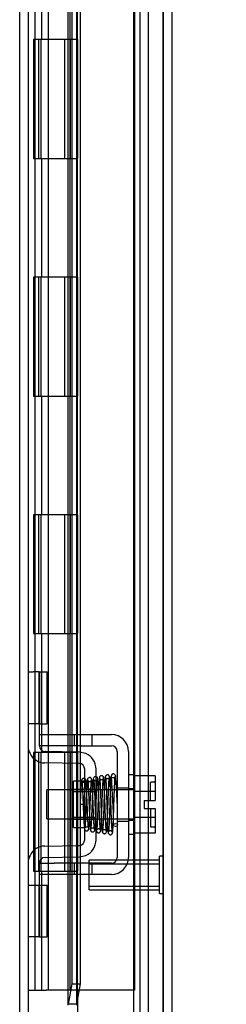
# Model space of a CAD drawing. Header units: inches. Extents: x 1 to 240, y -1 to 159.
# Tile 16 of 65: x 24.82 to 26.57, y 66.31 to 74.6. Entities that reach past the tile are written whole.
import ezdxf
from ezdxf.enums import TextEntityAlignment as Align
from ezdxf.lldxf.tags import DXFTag

# ---------------------------------------------------------------- set-up
doc = ezdxf.new("R2010")
doc.units = ezdxf.units.IN
doc.header["$MEASUREMENT"] = 0
for name, color, linetype in [('COM42667', 7, 'Continuous'), ('COM42780', 7, 'Continuous'), ('COM48603', 7, 'Continuous'), ('COM70220', 7, 'Continuous'), ('COM70726-4', 7, 'Continuous'), ('Default', 7, 'Continuous'), ('HNG10620-32B', 7, 'Continuous'), ('HNG10620-32C', 7, 'Continuous'), ('HNG10620-32P', 7, 'Continuous'), ('SCC19011', 7, 'Continuous'), ('SPR20265', 7, 'Continuous'), ('STD26258', 7, 'Continuous'), ('WAF25035', 7, 'Continuous')]:
    doc.layers.add(name, color=color, linetype=linetype)
doc.styles.add('SEACAD_Times_New_Roman', font='times.ttf')
tags = doc.linetypes.add('HIDDEN2', pattern=[0.1875, 0.125, -0.0625]).pattern_tags.tags
tags[6:7] = [DXFTag(74, 4), DXFTag(75, 0), DXFTag(340, '0'), DXFTag(46, 0.0), DXFTag(50, 0.0), DXFTag(44, 0.0), DXFTag(45, 0.0)]
tags[4:5] = [DXFTag(74, 4), DXFTag(75, 0), DXFTag(340, '0'), DXFTag(46, 0.0), DXFTag(50, 0.0), DXFTag(44, 0.0), DXFTag(45, 0.0)]
doc.dimstyles.new('HAMMOND_(STH_-_240x160)', dxfattribs={"dimtxt": 1, "dimasz": 1.25, "dimexe": 0.5, "dimexo": 0.5, "dimgap": 0.25, "dimtad": 0, "dimtih": 1, "dimtoh": 1, "dimlfac": 0.125, "dimzin": 0, "dimdsep": 46, "dimtxsty": 'SEACAD_Times_New_Roman', "dimblk1": '_SE_FILLED', "dimblk2": '_SE_FILLED', "dimsah": 1, "dimcen": 0.5, "dimadec": 0, "dimazin": 0, "dimtfac": 0.8, "dimtofl": 0, "dimtmove": 0, "dimatfit": 3, "dimfxl": 1, "dimtolj": 1, "dimtzin": 0, "dimarcsym": 0})

# ---------------------------------------------------------------- blocks, each defined once
blk = doc.blocks.new('SE6')
at = {"layer": 'COM42667', "color": 7, "linetype": 'HIDDEN2'}
for p, q in [((24.9912, 68.5788), (25.1162, 68.5788)), ((25.1162, 68.5788), (25.2832, 68.5788)), ((25.2832, 68.5788), (25.3432, 68.5788)), ((25.2832, 68.5788), (25.2832, 68.4838)), ((25.3432, 68.5788), (25.5987, 68.5788)), ((25.4357, 68.4838), (25.4357, 68.5788)), ((24.9912, 68.4838), (24.9912, 68.5213)), ((25.1162, 68.4838), (24.9912, 68.4838)), ((25.2832, 68.4838), (25.1162, 68.4838)), ((25.3432, 68.4838), (25.2832, 68.4838)), ((25.3432, 68.4838), (25.5987, 68.4838)), ((25.6467, 68.4358), (25.6467, 67.5443)), ((25.7417, 68.4358), (25.7417, 67.5443)), ((25.6467, 68.1306), (25.7417, 68.1306)), ((25.6467, 67.8496), (25.7417, 67.8496)), ((24.9912, 67.4963), (25.1162, 67.4963)), ((24.9912, 67.4589), (24.9912, 67.4963)), ((25.2832, 67.4963), (25.1162, 67.4963)), ((25.3432, 67.4963), (25.2832, 67.4963)), ((25.2832, 67.4963), (25.2832, 67.4013)), ((25.5987, 67.4963), (25.3432, 67.4963)), ((25.4357, 67.4013), (25.4357, 67.4963)), ((25.1162, 67.4013), (24.9912, 67.4013)), ((25.1162, 67.4023), (25.1162, 67.4013)), ((25.1162, 67.4023), (25.1761, 67.4023)), ((25.2832, 67.4013), (25.1162, 67.4013)), ((25.1761, 67.4023), (25.1761, 67.4013)), ((25.1761, 67.4023), (25.2043, 67.4023)), ((25.2043, 67.4023), (25.2043, 67.4013)), ((25.2043, 67.4023), (25.2829, 67.4023)), ((25.3432, 67.4013), (25.2832, 67.4013)), ((25.317, 67.4023), (25.317, 67.4013)), ((25.5987, 67.4013), (25.3432, 67.4013)), ((25.3439, 67.4023), (25.3662, 67.4023)), ((25.3662, 67.4023), (25.3662, 67.4013))]:
    blk.add_line(p, q, dxfattribs=at)
for centre, radius, start, end in [((25.5987, 68.4358), 0.143, 0, 90), ((25.5987, 68.4358), 0.048, 0, 90), ((25.5987, 67.5443), 0.143, 270, 0), ((25.5987, 67.5443), 0.048, 270, 0)]:
    blk.add_arc(centre, radius, start, end, dxfattribs=at)
at = {"layer": 'COM42780', "color": 7, "linetype": 'HIDDEN2'}
for p, q in [((24.8962, 69.1054), (24.9381, 69.1054)), ((24.9885, 69.1054), (24.9381, 69.1054)), ((24.9885, 69.1054), (25.0556, 69.1054)), ((24.9885, 68.6684), (24.9885, 69.1054)), ((24.9912, 69.1054), (24.9912, 68.6684)), ((25.0556, 68.6684), (25.0556, 69.1054)), ((24.9381, 68.6684), (24.8962, 68.6684)), ((24.9885, 68.6684), (24.9381, 68.6684)), ((24.9885, 68.6684), (25.0556, 68.6684)), ((24.9912, 68.5213), (24.9912, 68.6684)), ((25.3277, 68.43), (25.0384, 68.4351)), ((25.3818, 68.4184), (25.3277, 68.43)), ((25.326, 68.3351), (25.0367, 68.3401)), ((25.3732, 67.6931), (25.3732, 68.2871)), ((25.4682, 67.6931), (25.4682, 68.2871)), ((25.2782, 67.7951), (25.2782, 68.1851)), ((25.3732, 68.1851), (25.2782, 68.1851)), ((25.4682, 68.1151), (25.2782, 68.1151)), ((25.4682, 68.0966), (25.2782, 68.0966)), ((25.2782, 67.8836), (25.4682, 67.8836)), ((25.4682, 67.8651), (25.2782, 67.8651)), ((25.2782, 67.7951), (25.3732, 67.7951)), ((25.0367, 67.6401), (25.326, 67.6451)), ((25.0384, 67.5451), (25.3277, 67.5501)), ((25.3277, 67.5501), (25.3818, 67.5618)), ((24.9912, 67.3118), (24.9912, 67.4589)), ((24.8962, 67.3118), (24.9381, 67.3118)), ((24.9381, 67.3118), (24.9885, 67.3118)), ((24.9885, 67.3118), (25.0556, 67.3118)), ((24.9885, 66.8748), (24.9885, 67.3118)), ((24.9912, 67.3118), (24.9912, 66.8748)), ((25.0556, 66.8748), (25.0556, 67.3118)), ((24.9902, 67.1801), (24.9912, 67.1801)), ((24.9902, 67.0708), (24.9902, 67.1801)), ((24.9902, 67.1498), (24.9912, 67.1498)), ((24.9902, 67.0708), (24.9912, 67.0708)), ((24.9902, 67.0402), (24.9902, 67.0708)), ((24.9902, 67.065), (24.9912, 67.065)), ((24.9902, 67.0402), (24.9912, 67.0402)), ((24.9902, 67.0066), (24.9902, 67.0402)), ((24.9902, 67.0066), (24.9912, 67.0066)), ((24.9381, 66.8748), (24.8962, 66.8748)), ((24.9885, 66.8748), (24.9381, 66.8748)), ((24.9885, 66.8748), (25.0556, 66.8748))]:
    blk.add_line(p, q, dxfattribs=at)
for centre, radius, start, end in [((25.0392, 68.4831), 0.143, 180, 206.90823), ((25.0392, 68.4831), 0.048, 180, 269), ((25.0392, 68.4831), 0.143, 206.90823, 269), ((25.3252, 68.2871), 0.143, 0, 66.66652), ((25.3252, 68.2871), 0.048, 0, 89), ((25.0392, 67.4971), 0.143, 91, 153.09177), ((25.3252, 67.6931), 0.048, 271, 0), ((25.3252, 67.6931), 0.143, 293.33348, 0), ((25.0392, 67.4971), 0.143, 153.09177, 180), ((25.0392, 67.4971), 0.048, 91, 180)]:
    blk.add_arc(centre, radius, start, end, dxfattribs=at)
at = {"layer": 'COM48603', "color": 7, "linetype": 'HIDDEN2'}
for p, q in [((26.0342, 99.4226), (26.0342, 65.4336)), ((25.2312, 98.5552), (25.2312, 66.301)), ((25.3032, 98.5551), (25.3032, 66.301)), ((25.2628, 98.3754), (25.2628, 66.4808)), ((25.3337, 86.4056), (25.3337, 66.4808)), ((25.2628, 66.4808), (25.2328, 66.3081)), ((25.2628, 66.4808), (25.3337, 66.4808)), ((25.3337, 66.4808), (25.3037, 66.3081)), ((25.3037, 66.3081), (25.2328, 66.3081))]:
    blk.add_line(p, q, dxfattribs=at)
at = {"layer": 'COM48603', "color": 7, "linetype": 'Continuous'}
for p, q in [((26.1062, 99.4226), (26.1062, 65.4336)), ((25.3112, 66.4281), (25.3112, 65.3977))]:
    blk.add_line(p, q, dxfattribs=at)
at = {"layer": 'COM70220', "color": 7, "linetype": 'HIDDEN2'}
for p, q in [((25.7842, 98.9056), (25.7842, 65.9506)), ((26.0302, 98.9056), (26.0302, 65.9506)), ((26.0322, 98.9056), (26.0322, 65.9506)), ((26.0332, 98.9056), (26.0332, 65.9506))]:
    blk.add_line(p, q, dxfattribs=at)
at = {"layer": 'COM70726-4', "color": 7, "linetype": 'HIDDEN2'}
for p, q in [((24.8242, 100.2731), (24.8242, 64.5831)), ((25.8372, 99.1413), (25.8372, 65.7148)), ((25.9092, 99.1413), (25.9092, 65.7148))]:
    blk.add_line(p, q, dxfattribs=at)
at = {"layer": 'COM70726-4', "color": 7, "linetype": 'Continuous'}
blk.add_line((24.8962, 100.2731), (24.8962, 64.5831), dxfattribs=at)
at = {"layer": 'HNG10620-32B', "color": 7, "linetype": 'HIDDEN2'}
for p, q in [((24.9562, 66.4281), (24.9562, 98.4281)), ((25.0106, 74.4281), (25.0106, 75.4281)), ((25.0679, 74.4281), (25.0679, 75.4281)), ((25.2512, 74.4281), (25.2512, 75.4281)), ((25.0106, 72.4281), (25.0106, 73.4281)), ((25.0679, 72.4281), (25.0679, 73.4281)), ((25.2512, 72.4281), (25.2512, 73.4281)), ((25.0106, 70.4281), (25.0106, 71.4281)), ((25.0679, 70.4281), (25.0679, 71.4281)), ((25.2512, 70.4281), (25.2512, 71.4281)), ((25.0106, 68.4281), (25.0106, 69.4281)), ((25.0679, 68.4281), (25.0679, 69.4281)), ((25.2512, 68.4281), (25.2512, 69.4281)), ((25.0106, 66.4281), (25.0106, 67.4281)), ((25.0679, 66.4281), (25.0679, 67.4281)), ((25.2512, 66.4281), (25.2512, 67.4281))]:
    blk.add_line(p, q, dxfattribs=at)
at = {"layer": 'HNG10620-32B', "color": 7, "linetype": 'Continuous'}
for p, q in [((25.3112, 74.4281), (25.3112, 75.4281)), ((25.0487, 74.4281), (24.94, 74.4281)), ((24.94, 74.4281), (24.94, 73.4281)), ((24.9824, 74.4281), (24.9824, 73.4281)), ((25.3112, 74.4281), (25.0487, 74.4281)), ((24.94, 73.4281), (25.0487, 73.4281)), ((25.0487, 73.4281), (25.3112, 73.4281)), ((25.3112, 72.4281), (25.3112, 73.4281)), ((25.0487, 72.4281), (24.94, 72.4281)), ((24.94, 72.4281), (24.94, 71.4281)), ((24.9824, 72.4281), (24.9824, 71.4281)), ((25.3112, 72.4281), (25.0487, 72.4281)), ((24.94, 71.4281), (25.0487, 71.4281)), ((25.0487, 71.4281), (25.3112, 71.4281)), ((25.3112, 70.4281), (25.3112, 71.4281)), ((25.0487, 70.4281), (24.94, 70.4281)), ((24.94, 70.4281), (24.94, 69.4281)), ((24.9824, 70.4281), (24.9824, 69.4281)), ((25.3112, 70.4281), (25.0487, 70.4281)), ((24.94, 69.4281), (25.0487, 69.4281)), ((25.0487, 69.4281), (25.3112, 69.4281)), ((25.3112, 68.4281), (25.3112, 69.4281)), ((25.0487, 68.4281), (24.94, 68.4281)), ((24.94, 68.4281), (24.94, 67.4281)), ((24.9824, 68.4281), (24.9824, 67.4281)), ((25.3112, 68.4281), (25.0487, 68.4281)), ((24.94, 67.4281), (25.0487, 67.4281)), ((25.0487, 67.4281), (25.3112, 67.4281)), ((25.3112, 66.4281), (25.3112, 67.4281)), ((24.8962, 66.4281), (24.9223, 66.4281)), ((24.9223, 66.4281), (25.0487, 66.4281)), ((25.3112, 66.4281), (25.0487, 66.4281))]:
    blk.add_line(p, q, dxfattribs=at)
at = {"layer": 'HNG10620-32C', "color": 7, "linetype": 'HIDDEN2'}
for p, q in [((25.7912, 98.4281), (25.7912, 66.4281)), ((25.0637, 74.4281), (25.0637, 73.4281)), ((25.2012, 74.4281), (25.2012, 73.4281)), ((25.2292, 74.4281), (25.2292, 73.4281)), ((25.2512, 74.4281), (25.2512, 73.4281)), ((25.0637, 72.4281), (25.0637, 71.4281)), ((25.2012, 72.4281), (25.2012, 71.4281)), ((25.2292, 72.4281), (25.2292, 71.4281)), ((25.2512, 72.4281), (25.2512, 71.4281)), ((25.0637, 70.4281), (25.0637, 69.4281)), ((25.2012, 70.4281), (25.2012, 69.4281)), ((25.2292, 70.4281), (25.2292, 69.4281)), ((25.2512, 70.4281), (25.2512, 69.4281)), ((25.0637, 68.4281), (25.0637, 67.4281)), ((25.2012, 68.4281), (25.2012, 67.4281)), ((25.2292, 68.4281), (25.2292, 67.4281)), ((25.2512, 68.4281), (25.2512, 67.4281)), ((25.3402, 66.4281), (25.3112, 66.4281)), ((25.7912, 66.4281), (25.3402, 66.4281))]:
    blk.add_line(p, q, dxfattribs=at)
at = {"layer": 'HNG10620-32C', "color": 7, "linetype": 'Continuous'}
for p, q in [((25.0037, 74.4281), (25.0037, 73.4281)), ((25.3112, 74.4281), (25.0487, 74.4281)), ((25.3112, 74.4281), (25.3112, 73.4281)), ((25.0487, 73.4281), (25.3112, 73.4281)), ((25.0037, 72.4281), (25.0037, 71.4281)), ((25.3112, 72.4281), (25.0487, 72.4281)), ((25.3112, 72.4281), (25.3112, 71.4281)), ((25.0487, 71.4281), (25.3112, 71.4281)), ((25.0037, 70.4281), (25.0037, 69.4281)), ((25.3112, 70.4281), (25.0487, 70.4281)), ((25.3112, 70.4281), (25.3112, 69.4281)), ((25.0487, 69.4281), (25.3112, 69.4281)), ((25.0037, 68.4281), (25.0037, 67.4281)), ((25.3112, 68.4281), (25.0487, 68.4281)), ((25.3112, 68.4281), (25.3112, 67.4281)), ((25.0487, 67.4281), (25.3112, 67.4281))]:
    blk.add_line(p, q, dxfattribs=at)
at = {"layer": 'HNG10620-32P', "color": 7, "linetype": 'HIDDEN2'}
for p, q in [((25.0637, 97.9892), (25.0637, 66.4281)), ((25.2512, 66.4281), (25.2512, 97.9892))]:
    blk.add_line(p, q, dxfattribs=at)
at = {"layer": 'SCC19011', "color": 7, "linetype": 'HIDDEN2'}
for p, q in [((25.9677, 68.2311), (25.7867, 68.2311)), ((25.9677, 68.2311), (25.9677, 68.099)), ((25.9277, 68.0241), (25.9277, 68.1776)), ((25.9577, 68.1776), (25.9277, 68.1776)), ((25.0547, 67.8681), (25.0547, 68.1121)), ((25.7867, 68.1121), (25.0547, 68.1121)), ((25.9677, 68.099), (25.7867, 68.099)), ((25.9677, 68.099), (25.9677, 68.0241)), ((25.8727, 68.0241), (25.8727, 67.9561)), ((25.8727, 68.0241), (25.9677, 68.0241)), ((25.9677, 67.8812), (25.7867, 67.8812)), ((25.8727, 67.9561), (25.9677, 67.9561)), ((25.9277, 67.9561), (25.9277, 67.8026)), ((25.9677, 67.9561), (25.9677, 67.8812)), ((25.9677, 67.8812), (25.9677, 67.7491)), ((25.0547, 67.8681), (25.7867, 67.8681)), ((25.9277, 67.8026), (25.9577, 67.8026)), ((25.9677, 67.7491), (25.7867, 67.7491))]:
    blk.add_line(p, q, dxfattribs=at)
for centre, start, end in [((25.9577, 68.1876), 270, 0), ((25.9577, 67.7926), 0, 90)]:
    blk.add_arc(centre, 0.01, start, end, dxfattribs=at)
at = {"layer": 'SPR20265', "color": 7, "linetype": 'HIDDEN2'}
blk.add_line((25.3692, 67.9901), (25.3342, 67.9901), dxfattribs=at)
for centre, radius, start, end in [((25.5143, 68.2148), 0.0169, 180.77991, 0.22839), ((20.6962, 67.8124), 4.9192, 0.05544, 4.84158), ((20.6656, 67.8112), 4.9849, 0.07756, 4.81748)]:
    blk.add_arc(centre, radius, start, end, dxfattribs=at)
blk.add_ellipse((25.6329, 67.8176), major_axis=(0.0175, 0), ratio=0.707107, dxfattribs=at)
for points, knots in [([(25.383, 68.1893), (25.3826, 68.1927), (25.3817, 68.1983), (25.3758, 68.2057), (25.3685, 68.2092), (25.3615, 68.2096), (25.3549, 68.2073), (25.35, 68.2029), (25.3471, 68.1974), (25.3468, 68.1938), (25.3466, 68.192)], [0, 0, 0, 0, 0.171749, 0.337669, 0.486578, 0.613302, 0.730062, 0.835396, 0.925606, 1, 1, 1, 1]), ([(25.4315, 68.1998), (25.4315, 68.2006), (25.4315, 68.2022), (25.4309, 68.2049), (25.4298, 68.2076), (25.4282, 68.2102), (25.426, 68.2126), (25.4223, 68.2154), (25.4166, 68.2173), (25.4096, 68.2167), (25.4023, 68.2129), (25.3965, 68.205), (25.3956, 68.1991), (25.3951, 68.1954)], [0, 0, 0, 0, 0.035882, 0.073188, 0.112909, 0.155738, 0.202044, 0.251913, 0.361271, 0.485727, 0.637722, 0.812554, 1, 1, 1, 1]), ([(25.5054, 67.7728), (25.5044, 67.78), (25.5027, 67.793), (25.5001, 67.8396), (25.4979, 67.8913), (25.4955, 67.9524), (25.4932, 68.0165), (25.4908, 68.0829), (25.4881, 68.1443), (25.4853, 68.1909), (25.482, 68.2107), (25.4788, 68.2183), (25.4711, 68.2246), (25.4606, 68.2261), (25.4447, 68.2134), (25.4443, 68.1941), (25.4412, 68.1624), (25.4389, 68.1126), (25.4365, 68.0538), (25.4343, 67.9938), (25.4323, 67.9394), (25.4301, 67.8828), (25.4277, 67.8306), (25.4249, 67.7893), (25.4232, 67.782), (25.4222, 67.7784)], [0, 0, 0, 0, 0.059364, 0.11206, 0.158132, 0.197538, 0.256114, 0.29882, 0.351681, 0.415789, 0.465878, 0.480005, 0.488478, 0.503776, 0.525913, 0.567371, 0.611033, 0.65851, 0.716761, 0.752862, 0.793469, 0.838531, 0.888029, 0.941854, 1, 1, 1, 1]), ([(25.4969, 68.2172), (25.496, 68.2154), (25.4945, 68.2116), (25.4923, 68.184), (25.4904, 68.1489), (25.4882, 68.101), (25.4862, 68.0458), (25.484, 67.9857), (25.4818, 67.924), (25.4796, 67.8669), (25.4774, 67.8205), (25.4754, 67.7898), (25.474, 67.7774), (25.4733, 67.7747)], [0, 0, 0, 0, 0.0929432, 0.1766273, 0.2511196, 0.3164476, 0.4195287, 0.4870542, 0.5610407, 0.6715459, 0.7405557, 0.8184166, 0.9049826, 0.9049826, 0.9049826, 0.9049826]), ([(25.5324, 68.2146), (25.532, 68.2177), (25.5314, 68.2216), (25.5281, 68.2265), (25.524, 68.2303), (25.518, 68.233), (25.511, 68.233), (25.5045, 68.2305), (25.4996, 68.226), (25.4967, 68.2203), (25.4963, 68.2168), (25.4962, 68.2149)], [0, 0, 0, 0, 0.147667, 0.223434, 0.298136, 0.43794, 0.563031, 0.685887, 0.803032, 0.90871, 1, 1, 1, 1]), ([(25.4969, 68.2136), (25.4977, 68.2117), (25.4992, 68.2077), (25.5014, 68.1801), (25.5033, 68.1443), (25.5054, 68.0959), (25.5074, 68.0401), (25.5096, 67.979), (25.5118, 67.9158), (25.5141, 67.8569), (25.5164, 67.8087), (25.5186, 67.7758), (25.5207, 67.7585), (25.522, 67.7574), (25.5225, 67.7577)], [0, 0, 0, 0, 0.090241, 0.171876, 0.2448649, 0.3091, 0.410577, 0.4769932, 0.5514173, 0.6625718, 0.7325026, 0.8119425, 0.9010627, 0.9556215, 0.9556215, 0.9556215, 0.9556215]), ([(25.5077, 67.7681), (25.5085, 67.7715), (25.5101, 67.7852), (25.5122, 67.8177), (25.5146, 67.8657), (25.5168, 67.9237), (25.519, 67.9857), (25.5212, 68.0457), (25.5232, 68.1005), (25.5253, 68.1477), (25.5272, 68.1821), (25.5294, 68.2088), (25.5308, 68.212), (25.5317, 68.2135)], [0.0978519, 0.0978519, 0.0978519, 0.0978519, 0.1862678, 0.2652201, 0.3347876, 0.4454664, 0.5191747, 0.5862894, 0.6884953, 0.7530941, 0.8265756, 0.9088832, 1, 1, 1, 1]), ([(25.5452, 68.2195), (25.5442, 68.212), (25.5427, 68.1979), (25.54, 68.1484), (25.5374, 68.0824), (25.5347, 68.0043), (25.5319, 67.9229), (25.5291, 67.8487), (25.5261, 67.7897), (25.5243, 67.7739), (25.5232, 67.7655)], [0, 0, 0, 0, 0.115397, 0.233548, 0.354525, 0.478225, 0.604671, 0.733795, 0.865593, 1, 1, 1, 1]), ([(25.5562, 67.7658), (25.5559, 67.7654), (25.5549, 67.7662), (25.5531, 67.7809), (25.5512, 67.8118), (25.549, 67.8583), (25.5468, 67.9162), (25.5446, 67.9791), (25.5424, 68.0402), (25.5404, 68.0963), (25.5382, 68.1453), (25.5363, 68.1819), (25.5341, 68.2104), (25.5326, 68.2149), (25.5317, 68.2171)], [0.0522286, 0.0522286, 0.0522286, 0.0522286, 0.095969, 0.1831714, 0.2614733, 0.3308373, 0.4418498, 0.5166014, 0.5834801, 0.6858911, 0.7508837, 0.8249095, 0.9079311, 1, 1, 1, 1]), ([(25.581, 68.2222), (25.581, 68.2232), (25.581, 68.2247), (25.5805, 68.2276), (25.5795, 68.2304), (25.5779, 68.2332), (25.5757, 68.2357), (25.573, 68.2377), (25.5699, 68.2391), (25.5652, 68.24), (25.5591, 68.2392), (25.5518, 68.2347), (25.546, 68.2258), (25.5451, 68.2192), (25.5446, 68.215)], [0, 0, 0, 0, 0.045056, 0.086229, 0.124988, 0.163044, 0.202115, 0.243689, 0.288908, 0.338607, 0.455438, 0.607761, 0.792001, 1, 1, 1, 1]), ([(25.5796, 68.215), (25.5797, 68.2146), (25.5798, 68.2138), (25.5777, 68.2103), (25.5734, 68.2068), (25.5681, 68.205), (25.5636, 68.2049), (25.5602, 68.2053), (25.5566, 68.2065), (25.5532, 68.2085), (25.5501, 68.2113), (25.5478, 68.2147), (25.5463, 68.2186), (25.5461, 68.2209), (25.546, 68.2223)], [0, 0, 0, 0, 0.182514, 0.338191, 0.470751, 0.582664, 0.63137, 0.678169, 0.726749, 0.777741, 0.831093, 0.886283, 0.942688, 1, 1, 1, 1]), ([(25.5475, 68.2175), (25.5478, 68.2179), (25.5487, 68.2175), (25.5503, 68.2038), (25.5522, 68.1737), (25.5539, 68.1359), (25.5555, 68.0969), (25.5568, 68.0605), (25.5579, 68.029), (25.5588, 68.0024), (25.5596, 67.9766), (25.5606, 67.9471), (25.5619, 67.9115), (25.5634, 67.8713), (25.5651, 67.8296), (25.567, 67.7911), (25.5692, 67.7599), (25.5707, 67.7545), (25.5716, 67.7516)], [0.0593106, 0.0593106, 0.0593106, 0.0593106, 0.0946045, 0.1809036, 0.2586064, 0.3275376, 0.387552, 0.4384775, 0.480204, 0.5126619, 0.5421123, 0.5803019, 0.6275126, 0.683749, 0.749068, 0.8235326, 0.9071551, 1, 1, 1, 1]), ([(25.5581, 67.7634), (25.559, 67.7703), (25.5606, 67.7833), (25.5633, 67.831), (25.5659, 67.8955), (25.5686, 67.973), (25.5714, 68.0548), (25.5742, 68.1301), (25.5772, 68.1914), (25.579, 68.2084), (25.5801, 68.2175)], [0, 0, 0, 0, 0.11386, 0.230925, 0.351102, 0.474528, 0.601064, 0.730869, 0.863791, 1, 1, 1, 1]), ([(25.5955, 68.2297), (25.5947, 68.2258), (25.5932, 68.2107), (25.5911, 68.1745), (25.5892, 68.1325), (25.5876, 68.0904), (25.5863, 68.0519), (25.5852, 68.019), (25.5842, 67.9917), (25.5834, 67.9655), (25.5824, 67.936), (25.5812, 67.9007), (25.5797, 67.8615), (25.578, 67.8216), (25.5761, 67.7855), (25.5747, 67.7686), (25.574, 67.7634)], [0.0983948, 0.0983948, 0.0983948, 0.0983948, 0.1871554, 0.2663663, 0.3361658, 0.3965869, 0.4477093, 0.4895814, 0.5222603, 0.5512647, 0.5888192, 0.635325, 0.6907383, 0.7550067, 0.828036, 0.9097131, 0.9097131, 0.9097131, 0.9097131]), ([(25.6064, 67.7547), (25.6056, 67.7573), (25.6042, 67.7623), (25.602, 67.7927), (25.6, 67.8305), (25.5983, 67.8718), (25.5969, 67.9117), (25.5956, 67.9471), (25.5946, 67.9766), (25.5938, 68.0024), (25.5929, 68.0291), (25.5918, 68.0608), (25.5904, 68.0978), (25.5888, 68.138), (25.5869, 68.1776), (25.5846, 68.2101), (25.5825, 68.2269), (25.5812, 68.2278), (25.5807, 68.2273)], [0, 0, 0, 0, 0.0909912, 0.1731581, 0.246498, 0.3109571, 0.3665427, 0.4132688, 0.4511042, 0.480301, 0.512507, 0.5539869, 0.6047791, 0.6649261, 0.734442, 0.8134005, 0.9019189, 0.9500215, 0.9500215, 0.9500215, 0.9500215]), ([(25.6334, 68.226), (25.6331, 68.2289), (25.6325, 68.2337), (25.6287, 68.2412), (25.6229, 68.2462), (25.617, 68.2481), (25.6124, 68.2481), (25.609, 68.2474), (25.6057, 68.246), (25.6027, 68.2438), (25.6002, 68.241), (25.5984, 68.2377), (25.5973, 68.2341), (25.5972, 68.232), (25.5972, 68.2307)], [0, 0, 0, 0, 0.174153, 0.333945, 0.47646, 0.59716, 0.649734, 0.701139, 0.752042, 0.802639, 0.852867, 0.902545, 0.951555, 1, 1, 1, 1]), ([(25.6322, 68.2308), (25.6321, 68.2299), (25.632, 68.2285), (25.6314, 68.2259), (25.6303, 68.2232), (25.6287, 68.2205), (25.6266, 68.2181), (25.624, 68.216), (25.621, 68.2144), (25.6166, 68.213), (25.6108, 68.2129), (25.604, 68.2153), (25.5989, 68.221), (25.5985, 68.224), (25.5984, 68.226)], [0, 0, 0, 0, 0.041729, 0.082427, 0.123602, 0.166402, 0.211506, 0.259177, 0.309428, 0.362216, 0.478123, 0.623352, 0.798377, 1, 1, 1, 1]), ([(25.6089, 67.7605), (25.6096, 67.7661), (25.611, 67.7836), (25.613, 67.8204), (25.6147, 67.8609), (25.6161, 67.9004), (25.6174, 67.9359), (25.6184, 67.9655), (25.6192, 67.9917), (25.6202, 68.019), (25.6213, 68.0517), (25.6226, 68.0899), (25.6242, 68.1313), (25.626, 68.1723), (25.628, 68.2071), (25.6294, 68.2211), (25.6301, 68.2246)], [0.0918601, 0.0918601, 0.0918601, 0.0918601, 0.1746853, 0.2485323, 0.3133613, 0.3691483, 0.4158977, 0.4536069, 0.4827101, 0.5154761, 0.557406, 0.6084984, 0.6687214, 0.7380462, 0.8163848, 0.9037349, 0.9037349, 0.9037349, 0.9037349]), ([(25.3459, 68.1928), (25.3453, 68.1911), (25.3442, 68.184), (25.3425, 68.1658), (25.3408, 68.1403), (25.3392, 68.1084), (25.3375, 68.0718), (25.3358, 68.031), (25.3348, 68.0053), (25.3342, 67.9901)], [0.1262894, 0.1262894, 0.1262894, 0.1262894, 0.2522008, 0.3777822, 0.5029693, 0.6277666, 0.7522043, 0.8763068, 1, 1, 1, 1]), ([(25.3474, 68.1897), (25.3485, 68.1853), (25.3502, 68.1768), (25.3528, 68.1372), (25.3551, 68.0913), (25.3574, 68.0359), (25.3597, 67.9759), (25.3623, 67.9102), (25.3646, 67.8596), (25.3669, 67.8216), (25.3691, 67.7938), (25.3718, 67.78), (25.3754, 67.7727), (25.382, 67.768), (25.3876, 67.7667), (25.3933, 67.7671), (25.3994, 67.7699), (25.4081, 67.7793), (25.4085, 67.7912), (25.4119, 67.8196), (25.414, 67.864), (25.4165, 67.9188), (25.4186, 67.9758), (25.4206, 68.0281), (25.4228, 68.0836), (25.4253, 68.1362), (25.4279, 68.1802), (25.4296, 68.1909), (25.4307, 68.1967)], [0, 0, 0, 0, 0.058469, 0.110428, 0.155829, 0.194538, 0.251436, 0.295263, 0.352442, 0.386605, 0.422929, 0.473739, 0.486829, 0.494931, 0.500666, 0.507691, 0.51582, 0.524326, 0.563412, 0.607237, 0.654737, 0.713888, 0.75035, 0.791293, 0.836731, 0.886676, 0.941079, 1, 1, 1, 1]), ([(25.3816, 68.192), (25.3815, 68.1905), (25.3814, 68.188), (25.3799, 68.184), (25.3777, 68.1806), (25.3747, 68.1778), (25.3713, 68.1758), (25.3668, 68.1743), (25.3612, 68.1742), (25.355, 68.1765), (25.3505, 68.1807), (25.3481, 68.1856), (25.348, 68.188), (25.348, 68.1893)], [0, 0, 0, 0, 0.062102, 0.127036, 0.193129, 0.258648, 0.322128, 0.382614, 0.496212, 0.616438, 0.741896, 0.869698, 1, 1, 1, 1]), ([(25.3692, 67.9901), (25.3698, 68.0052), (25.3708, 68.0309), (25.3725, 68.0712), (25.3741, 68.1071), (25.3757, 68.1382), (25.3773, 68.1628), (25.3789, 68.1801), (25.38, 68.1865), (25.3806, 68.188)], [0, 0, 0, 0, 0.125192, 0.2503696, 0.3754503, 0.5004684, 0.6254513, 0.7503882, 0.8752185, 0.8752185, 0.8752185, 0.8752185]), ([(25.3958, 68.1994), (25.3947, 68.1934), (25.3931, 68.1827), (25.3905, 68.1412), (25.3883, 68.0942), (25.386, 68.0374), (25.3837, 67.9771), (25.3812, 67.9136), (25.3792, 67.8676), (25.3775, 67.8335), (25.3762, 67.8119), (25.375, 67.7991), (25.3753, 67.7954), (25.3757, 67.7957), (25.3816, 67.8007), (25.392, 67.8032), (25.4009, 67.7987), (25.4044, 67.7951), (25.4028, 67.8037), (25.4015, 67.827), (25.3989, 67.8724), (25.3966, 67.9277), (25.3944, 67.9842), (25.3924, 68.0354), (25.3902, 68.0889), (25.3878, 68.1389), (25.3851, 68.1795), (25.3833, 68.1882), (25.3823, 68.1929)], [0, 0, 0, 0, 0.059408, 0.112185, 0.158431, 0.198154, 0.257938, 0.300636, 0.353438, 0.384419, 0.418227, 0.44841, 0.470648, 0.48522, 0.493603, 0.506724, 0.525579, 0.535144, 0.565115, 0.608838, 0.656488, 0.71576, 0.752164, 0.792965, 0.838152, 0.887744, 0.941678, 1, 1, 1, 1]), ([(25.4301, 68.1954), (25.4301, 68.1935), (25.4298, 68.1906), (25.4253, 68.185), (25.4189, 68.1821), (25.4124, 68.1817), (25.4069, 68.1834), (25.403, 68.186), (25.4006, 68.1884), (25.3987, 68.1911), (25.3974, 68.194), (25.3967, 68.197), (25.3966, 68.1988), (25.3965, 68.1998)], [0, 0, 0, 0, 0.182694, 0.346276, 0.488158, 0.606317, 0.714771, 0.767541, 0.818616, 0.867529, 0.913978, 0.957988, 1, 1, 1, 1]), ([(25.3971, 68.1957), (25.3975, 68.196), (25.3987, 68.1945), (25.4007, 68.1767), (25.4027, 68.1458), (25.4049, 68.1002), (25.4071, 68.0451), (25.4093, 67.9863), (25.4115, 67.9296), (25.4135, 67.878), (25.4157, 67.8338), (25.4176, 67.802), (25.4198, 67.7785), (25.4212, 67.7757), (25.422, 67.7748)], [0.0372347, 0.0372347, 0.0372347, 0.0372347, 0.0951274, 0.1817403, 0.2596066, 0.3285911, 0.4390064, 0.5128981, 0.5803755, 0.6834052, 0.7487201, 0.823222, 0.9069573, 0.9907802, 0.9907802, 0.9907802, 0.9907802]), ([(25.4566, 67.7792), (25.4559, 67.7798), (25.4546, 67.7824), (25.4525, 67.8043), (25.4506, 67.8353), (25.4485, 67.8787), (25.4465, 67.9297), (25.4443, 67.9864), (25.4421, 68.0453), (25.4399, 68.1012), (25.4375, 68.148), (25.4354, 68.1804), (25.4333, 68.2004), (25.4319, 68.2022), (25.4313, 68.2021)], [0.0131853, 0.0131853, 0.0131853, 0.0131853, 0.0910551, 0.1733459, 0.2468371, 0.3114661, 0.4137626, 0.4809612, 0.5547208, 0.6654591, 0.7350334, 0.8139613, 0.9022975, 0.968742, 0.968742, 0.968742, 0.968742]), ([(25.457, 67.7751), (25.4581, 67.779), (25.4598, 67.7865), (25.4624, 67.8257), (25.4646, 67.8721), (25.467, 67.9294), (25.4693, 67.9923), (25.4719, 68.0623), (25.474, 68.1162), (25.476, 68.1567), (25.4775, 68.1814), (25.4786, 68.194), (25.4783, 68.197), (25.4773, 68.1958), (25.4745, 68.1934), (25.471, 68.1912), (25.4663, 68.19), (25.4607, 68.1901), (25.4552, 68.1922), (25.4519, 68.1949), (25.4492, 68.1976), (25.4504, 68.1911), (25.4514, 68.1699), (25.4541, 68.1244), (25.4564, 68.0671), (25.4586, 68.0073), (25.4605, 67.9525), (25.4627, 67.8942), (25.4651, 67.8384), (25.4677, 67.7909), (25.4694, 67.7778), (25.4705, 67.7705)], [0, 0, 0, 0, 0.058649, 0.110772, 0.156403, 0.195479, 0.253735, 0.297403, 0.355103, 0.389802, 0.427574, 0.458993, 0.480971, 0.493834, 0.495758, 0.500664, 0.505173, 0.510688, 0.517149, 0.524313, 0.532455, 0.562133, 0.605803, 0.653478, 0.713603, 0.750327, 0.79141, 0.836893, 0.88681, 0.941149, 1, 1, 1, 1]), ([(25.4214, 67.7767), (25.4215, 67.7752), (25.4217, 67.7726), (25.4232, 67.7686), (25.4256, 67.7651), (25.4297, 67.7614), (25.4357, 67.7589), (25.4428, 67.759), (25.4493, 67.7617), (25.4542, 67.7665), (25.4571, 67.7725), (25.4575, 67.7761), (25.4577, 67.7781)], [0, 0, 0, 0, 0.063176, 0.129473, 0.197366, 0.265212, 0.394679, 0.515177, 0.639946, 0.76535, 0.886036, 1, 1, 1, 1]), ([(25.4227, 67.7781), (25.4229, 67.7807), (25.4234, 67.785), (25.4288, 67.7913), (25.4357, 67.7941), (25.4424, 67.7941), (25.4487, 67.7917), (25.4533, 67.7873), (25.456, 67.7819), (25.4563, 67.7785), (25.4564, 67.7767)], [0, 0, 0, 0, 0.166659, 0.324905, 0.466035, 0.587816, 0.705555, 0.817002, 0.91633, 1, 1, 1, 1]), ([(25.4699, 67.7748), (25.4704, 67.7695), (25.4714, 67.7631), (25.4784, 67.7551), (25.484, 67.7523), (25.4886, 67.7516), (25.4921, 67.7518), (25.4957, 67.7528), (25.4992, 67.7547), (25.5023, 67.7575), (25.5046, 67.761), (25.506, 67.7651), (25.5062, 67.7676), (25.5062, 67.769)], [0, 0, 0, 0, 0.314139, 0.451364, 0.572135, 0.625408, 0.67627, 0.728029, 0.781154, 0.835554, 0.89067, 0.945715, 1, 1, 1, 1]), ([(25.4712, 67.769), (25.4713, 67.7698), (25.4714, 67.7712), (25.472, 67.7739), (25.4731, 67.7765), (25.4747, 67.7792), (25.4769, 67.7817), (25.4795, 67.7838), (25.4824, 67.7854), (25.4868, 67.7868), (25.4926, 67.787), (25.4994, 67.7847), (25.5045, 67.7793), (25.5048, 67.7766), (25.5049, 67.7748)], [0, 0, 0, 0, 0.041854, 0.08238, 0.123206, 0.165594, 0.2103, 0.257629, 0.307612, 0.360216, 0.47602, 0.621224, 0.796617, 1, 1, 1, 1]), ([(25.5223, 67.7615), (25.5223, 67.7606), (25.5224, 67.7591), (25.5229, 67.7563), (25.5239, 67.7535), (25.5255, 67.7508), (25.5277, 67.7483), (25.5304, 67.7463), (25.5335, 67.7449), (25.5381, 67.7439), (25.5442, 67.7446), (25.5515, 67.7488), (25.5573, 67.7573), (25.5582, 67.7636), (25.5587, 67.7676)], [0, 0, 0, 0, 0.042091, 0.081647, 0.120191, 0.15929, 0.200316, 0.244307, 0.29197, 0.343782, 0.463061, 0.615509, 0.797242, 1, 1, 1, 1]), ([(25.5237, 67.7676), (25.5236, 67.7683), (25.5236, 67.7694), (25.5257, 67.7733), (25.5301, 67.777), (25.5354, 67.7789), (25.5398, 67.7791), (25.5432, 67.7786), (25.5468, 67.7775), (25.5502, 67.7755), (25.5532, 67.7727), (25.5556, 67.7692), (25.557, 67.7653), (25.5572, 67.7629), (25.5573, 67.7615)], [0, 0, 0, 0, 0.174172, 0.32563, 0.457521, 0.571357, 0.621658, 0.670379, 0.72108, 0.774173, 0.829398, 0.886003, 0.943085, 1, 1, 1, 1]), ([(25.5709, 67.7543), (25.5713, 67.7511), (25.5722, 67.7458), (25.578, 67.7388), (25.5853, 67.7356), (25.5923, 67.7354), (25.5988, 67.7379), (25.6037, 67.7424), (25.6065, 67.7479), (25.6069, 67.7515), (25.6071, 67.7534)], [0, 0, 0, 0, 0.156089, 0.311601, 0.454811, 0.580816, 0.702069, 0.815536, 0.915769, 1, 1, 1, 1]), ([(25.5721, 67.7534), (25.5722, 67.7548), (25.5723, 67.7572), (25.5737, 67.7611), (25.5759, 67.7646), (25.5798, 67.7682), (25.5856, 67.7707), (25.5924, 67.7707), (25.5986, 67.7683), (25.6032, 67.764), (25.6057, 67.7588), (25.6059, 67.7559), (25.6059, 67.7543)], [0, 0, 0, 0, 0.06862, 0.139406, 0.210761, 0.281001, 0.412092, 0.530483, 0.651578, 0.772882, 0.88964, 1, 1, 1, 1])]:
    blk.add_open_spline(points, degree=3, knots=knots, dxfattribs=at)
for points in [[(25.5982, 68.232), (25.5978, 68.2325), (25.5975, 68.2329), (25.5972, 68.233)], [(25.6315, 68.227), (25.6318, 68.2268), (25.6322, 68.2262), (25.6325, 68.2254)], [(25.3476, 68.194), (25.3474, 68.1942), (25.3472, 68.1942), (25.347, 68.1943)], [(25.3815, 68.189), (25.3817, 68.189), (25.3819, 68.1888), (25.3821, 68.1885)], [(25.4722, 67.7733), (25.4718, 67.7737), (25.4714, 67.7747), (25.471, 67.776)], [(25.5049, 67.7675), (25.5053, 67.7667), (25.5057, 67.766), (25.5061, 67.7658)]]:
    blk.add_open_spline(points, degree=3, dxfattribs=at)
at = {"layer": 'STD26258', "color": 7, "linetype": 'HIDDEN2'}
for p, q in [((26.0029, 67.2413), (26.0029, 67.5538)), ((26.0342, 67.5538), (26.0029, 67.5538)), ((25.4092, 67.2726), (25.4092, 67.5226)), ((26.0029, 67.5226), (25.4092, 67.5226)), ((25.4092, 67.4919), (26.0029, 67.4919)), ((25.4092, 67.3032), (26.0029, 67.3032)), ((25.4092, 67.2726), (26.0029, 67.2726)), ((26.0029, 67.2413), (26.0342, 67.2413))]:
    blk.add_line(p, q, dxfattribs=at)
at = {"layer": 'WAF25035', "color": 7, "linetype": 'HIDDEN2'}
for p, q in [((25.7867, 68.2401), (25.7417, 68.2401)), ((25.7867, 68.2401), (25.7867, 67.7401)), ((25.7867, 68.1226), (25.7417, 68.1226)), ((25.7417, 67.8576), (25.7867, 67.8576)), ((25.7417, 67.7401), (25.7867, 67.7401))]:
    blk.add_line(p, q, dxfattribs=at)
blk = doc.blocks.new('DMBLK2327')
at = {"layer": 'Default', "linetype": 'Continuous'}
for points in [[(30.565, 98.2806), (30.3567, 99.5306), (30.1483, 98.2806)], [(30.565, 66.5756), (30.1483, 66.5756), (30.3567, 65.3256)]]:
    blk.add_hatch(color=7, dxfattribs=at).paths.add_polyline_path(points)
at = {"layer": 'Default', "color": 7, "linetype": 'Continuous'}
for p, q in [((25.8392, 99.5306), (30.8567, 99.5306)), ((30.3567, 99.5306), (30.3567, 83.2781)), ((30.3567, 80.4281), (30.3567, 65.3256)), ((25.8392, 65.3256), (30.8567, 65.3256))]:
    blk.add_line(p, q, dxfattribs=at)
at = {"layer": 'Default', "color": 7, "linetype": 'Continuous', "style": 'SEACAD_Times_New_Roman'}
for s, p in [('34.21', (28.6505, 82.9281)), ('DOOR', (28.2595, 81.4281))]:
    blk.add_text(s, height=1, dxfattribs=at).set_placement(p, align=Align.TOP_LEFT)
blk = doc.blocks.new('_SE_FILLED')
at = {"color": 0}
blk.add_line((0, 0), (-1, 0), dxfattribs=at)
blk.add_solid([(0, 0), (-1, -0.1665), (-1, 0.1665), (0, 0)], dxfattribs=at)

msp = doc.modelspace()

# ---------------------------------------------------------------- block references
at = {"layer": 'Default'}
msp.add_blockref('SE6', (0, 0), dxfattribs=at)

# ---------------------------------------------------------------- dimensions: what is measured, and where the dimension line sits
at = {"layer": 'Default', "color": 7, "linetype": 'Continuous'}
dim = msp.add_linear_dim(base=(30.3566524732, 99.5305898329), p1=(25.339190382, 99.5305898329), p2=(25.339190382, 65.3255898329), angle=270, text='\\A1;<>\\PDOOR', dimstyle='HAMMOND_(STH_-_240x160)', override={"dimlfac": 1}, dxfattribs=at)
dim.commit()
dim.dimension.update_dxf_attribs({"geometry": 'DMBLK2327', "text_midpoint": (30.3566524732, 82.4280894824), "dimtype": 161})

doc.saveas('drawing.dxf')
